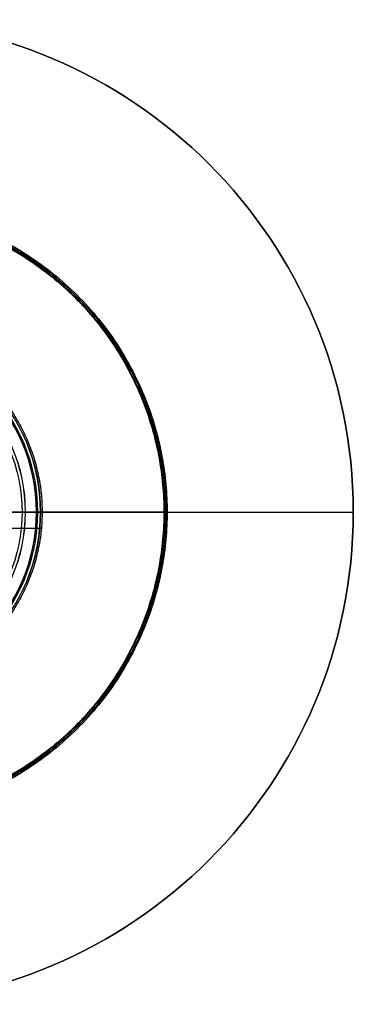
# Model space of a CAD drawing. Header units: millimetres. Extents: x -150 to 150, y -150 to 150.
# Tile 4 of 4: x 49 to 150, y -150 to 150. Entities that reach past the tile are written whole.
import ezdxf

# ---------------------------------------------------------------- set-up
doc = ezdxf.new("R2010")
doc.units = ezdxf.units.MM
doc.header["$MEASUREMENT"] = 0
doc.layers.add('Výchozí', color=7, linetype='Continuous', true_color=0x000000)

msp = doc.modelspace()

# ---------------------------------------------------------------- linework, layer by layer
at = {"layer": 'Výchozí', "color": 9, "true_color": 0xbfbfbf}
for p, q in [((-150, 0, 76), (150, 0, 76)), ((32, 0, 46), (150, 0, 46)), ((150, 0, 46), (150, 0, 76)), ((-55.12, -4.97, -1445.06), (55.12, -4.97, -1445.06))]:
    msp.add_line(p, q, dxfattribs=at)
for centre, radius in [((0, 0, 61), 150), ((0, 0, -822.7), 50.21), ((0, 0, -667.63), 50.2), ((0, 0, -1131.94), 50.2), ((0, 0, -1287.6), 49.26)]:
    msp.add_circle(centre, radius, dxfattribs=at)
for centre, radius, start, end in [((0, 0, 76), 150, 0, 90), ((0, 0, 46), 150, 0, 90), ((0, 0, -831.2), 54.94, 270, 90), ((0, 0, -814.24), 54.88, 270, 90), ((0, 0, -676.1), 54.87, 270, 90), ((0, 0, -659.17), 54.87, 270, 90), ((0, 0, -1140.4), 54.87, 270, 90), ((0, 0, -1123.47), 54.87, 270, 90), ((0, 0, -1279.07), 54.03, 270, 90), ((0, 0, -1295.86), 53.63, 270, 90), ((0, 0, 46), 150, 180, 0), ((0, 0, 76), 150, 180, 0)]:
    msp.add_arc(centre, radius, start, end, dxfattribs=at)
at = {"layer": 'Výchozí', "color": 9, "true_color": 0xbfbfbf, "extrusion": (-4.71845e-16, 1, -2.15583e-17)}
for centre, start, end in [((-59.26, -1287.6), 304.2817, 58.4793), ((-60.2, -1131.94), 302.2084, 57.8411)]:
    msp.add_arc(centre, 10, start, end, dxfattribs=at)
at = {"layer": 'Výchozí', "color": 9, "true_color": 0xbfbfbf, "extrusion": (0, 1, 0)}
for centre, start, end in [((-60.2, -667.63), 302.2084, 57.8411), ((-60.21, -822.7), 301.8501, 57.7784)]:
    msp.add_arc(centre, 10, start, end, dxfattribs=at)
at = {"layer": 'Výchozí', "color": 9, "true_color": 0xbfbfbf}
for points, weights, knots in [([(0, 93.37, -1370.01), (-93.37, 93.37, -1370.01), (-93.37, 0, -1370.01), (-93.37, -93.37, -1370.01), (0, -93.37, -1370.01), (93.37, -93.37, -1370.01), (93.37, 0, -1370.01), (93.37, 93.37, -1370.01), (0, 93.37, -1370.01)], [1, 0.707106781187, 1, 0.707106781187, 1, 0.707106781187, 1, 0.707106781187, 1], [0, 0, 0, 187.833631, 187.833631, 375.667261, 375.667261, 563.500892, 563.500892, 751.334522, 751.334522, 751.334522]), ([(0, 92.99, -745.16), (-92.99, 92.99, -745.16), (-92.99, 0, -745.16), (-92.99, -92.99, -745.16), (0, -92.99, -745.16), (92.99, -92.99, -745.16), (92.99, 0, -745.16), (92.99, 92.99, -745.16), (0, 92.99, -745.16)], [1, 0.707106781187, 1, 0.707106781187, 1, 0.707106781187, 1, 0.707106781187, 1], [0, 0, 0, 185.995166, 185.995166, 371.990333, 371.990333, 557.985499, 557.985499, 743.980665, 743.980665, 743.980665]), ([(0, 92.99, -1209.97), (-92.99, 92.99, -1209.97), (-92.99, 0, -1209.97), (-92.99, -92.99, -1209.97), (0, -92.99, -1209.97), (92.99, -92.99, -1209.97), (92.99, 0, -1209.97), (92.99, 92.99, -1209.97), (0, 92.99, -1209.97)], [1, 0.707106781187, 1, 0.707106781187, 1, 0.707106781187, 1, 0.707106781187, 1], [0, 0, 0, 186.526609, 186.526609, 373.053218, 373.053218, 559.579827, 559.579827, 746.106435, 746.106435, 746.106435]), ([(0, 92.59, -582.12), (-92.59, 92.59, -582.12), (-92.59, 0, -582.12), (-92.59, -92.59, -582.12), (0, -92.59, -582.12), (92.59, -92.59, -582.12), (92.59, 0, -582.12), (92.59, 92.59, -582.12), (0, 92.59, -582.12)], [1, 0.707106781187, 1, 0.707106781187, 1, 0.707106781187, 1, 0.707106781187, 1], [0, 0, 0, 195.154065, 195.154065, 390.30813, 390.30813, 585.462195, 585.462195, 780.61626, 780.61626, 780.61626]), ([(0, 92.59, -1046.43), (-92.59, 92.59, -1046.43), (-92.59, 0, -1046.43), (-92.59, -92.59, -1046.43), (0, -92.59, -1046.43), (92.59, -92.59, -1046.43), (92.59, 0, -1046.43), (92.59, 92.59, -1046.43), (0, 92.59, -1046.43)], [1, 0.707106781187, 1, 0.707106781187, 1, 0.707106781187, 1, 0.707106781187, 1], [0, 0, 0, 195.154065, 195.154065, 390.30813, 390.30813, 585.462195, 585.462195, 780.61626, 780.61626, 780.61626]), ([(0, 92.38, -909.45), (-92.38, 92.38, -909.45), (-92.38, 0, -909.45), (-92.38, -92.38, -909.45), (0, -92.38, -909.45), (92.38, -92.38, -909.45), (92.38, 0, -909.45), (92.38, 92.38, -909.45), (0, 92.38, -909.45)], [1, 0.707106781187, 1, 0.707106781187, 1, 0.707106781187, 1, 0.707106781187, 1], [0, 0, 0, 197.321813, 197.321813, 394.643626, 394.643626, 591.965439, 591.965439, 789.287252, 789.287252, 789.287252]), ([(0, 55.35, -1445.06), (55.35, 55.35, -1445.06), (55.35, 0, -1445.06), (55.35, -55.35, -1445.06), (0, -55.35, -1445.06), (-55.35, -55.35, -1445.06), (-55.35, 0, -1445.06)], [1, 0.707106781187, 1, 0.707106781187, 1, 0.707106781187, 1], [-751.334522, -751.334522, -751.334522, -563.500892, -563.500892, -375.667261, -375.667261, -187.833631, -187.833631, -187.833631]), ([(54.87, 0, -1123.47), (97.58, 0, -1096.62), (92.59, 0, -1046.43), (87.61, 0, -996.23), (40.46, 0, -978.3)], [1, 0.850297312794, 1, 0.850297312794, 1], [0, 0, 0, 118.258886, 118.258886, 236.517773, 236.517773, 236.517773]), ([(55.35, 0, -1445.06), (93.92, 0, -1417.45), (93.37, 0, -1370.01), (92.82, 0, -1322.58), (53.63, 0, -1295.86)], [1, 0.88677447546, 1, 0.88677447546, 1], [0, 0, 0, 108.77591, 108.77591, 217.55182, 217.55182, 217.55182]), ([(54.03, 0, -1279.07), (92.72, 0, -1255.35), (92.99, 0, -1209.97), (93.26, 0, -1164.59), (54.87, 0, -1140.4)], [1, 0.874046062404, 1, 0.874046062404, 1], [0, 0, 0, 104.920789, 104.920789, 209.841579, 209.841579, 209.841579]), ([(37.1, 0, -976.3), (86.1, 0, -960.54), (92.38, 0, -909.45), (98.66, 0, -858.36), (54.94, 0, -831.2)], [1, 0.842646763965, 1, 0.842646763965, 1], [0, 0, 0, 121.160296, 121.160296, 242.320592, 242.320592, 242.320592]), ([(54.87, 0, -659.17), (97.58, 0, -632.32), (92.59, 0, -582.12), (87.61, 0, -531.93), (40.46, 0, -514)], [1, 0.850297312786, 1, 0.850297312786, 1], [0, 0, 0, 118.258886, 118.258886, 236.517773, 236.517773, 236.517773]), ([(54.88, 0, -814.24), (93, 0, -790.22), (92.99, 0, -745.16), (92.99, 0, -700.11), (54.87, 0, -676.1)], [1, 0.875527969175, 1, 0.875527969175, 1], [0, 0, 0, 104.071354, 104.071354, 208.142708, 208.142708, 208.142708])]:
    msp.add_rational_spline(points, weights, degree=2, knots=knots, dxfattribs=at)

doc.saveas('drawing.dxf')
